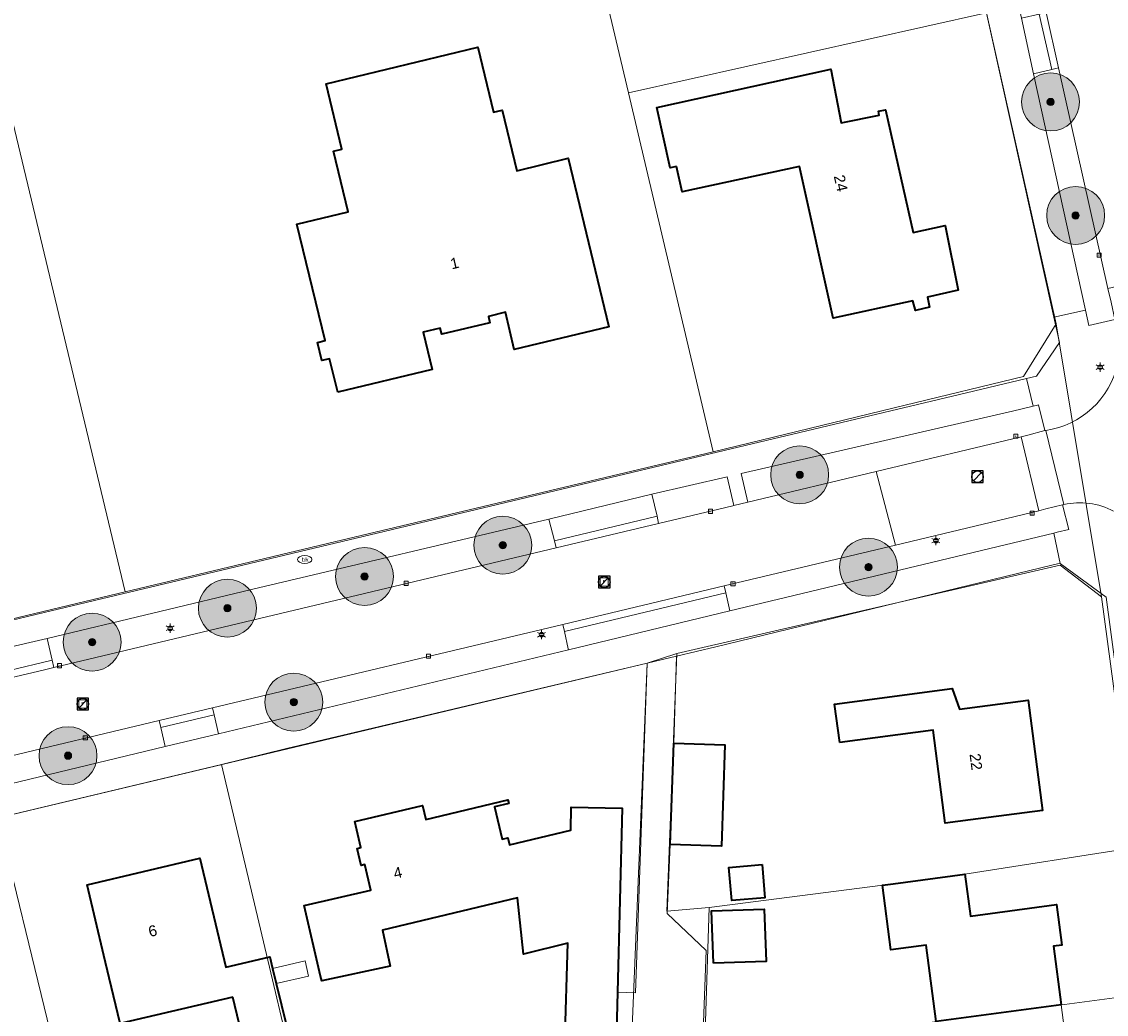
# Model space of a CAD drawing. Header units: metres. Extents: x 163543 to 168130, y 402678 to 405437.
# Tile 205 of 256: x 165410 to 165485, y 403707 to 403776. Entities that reach past the tile are written whole.
import ezdxf
from ezdxf.enums import TextEntityAlignment as Align

# ---------------------------------------------------------------- set-up
doc = ezdxf.new("R2010")
doc.units = ezdxf.units.M
doc.layers.get('0').update_dxf_attribs({"lineweight": 25})
for name, color, linetype, lineweight in [('X-CA190022.004-UO-BGT_Ondergrond$0$GE_203_VGOHaag_Lijn_GEM', 253, 'X-CA190022.004-UO-BGT_Ondergrond$0$Heg', 9), ('X-CA190022.004-UO-BGT_Ondergrond$0$GE_314_WGDRijbaanLokaleweg_Vlak_GEM', 253, 'Continuous', 9), ('X-CA190022.004-UO-BGT_Ondergrond$0$GE_317_WGDVoetpad_Vlak_GEM', 253, 'Continuous', 9), ('X-CA190022.004-UO-BGT_Ondergrond$0$GE_322_WGDInrit_Vlak_GEM', 253, 'Continuous', 9), ('X-CA190022.004-UO-BGT_Ondergrond$0$GE_366_OWGBerm_groenvoorziening_Vlak_GEM', 253, 'Continuous', 9), ('X-CA190022.004-UO-BGT_Ondergrond$0$GE_367_OWGBerm_groenvoorziening_grasenk_GEM', 253, 'Continuous', 9), ('X-CA190022.004-UO-BGT_Ondergrond$0$GE_401_OTDErf_Vlak_GEM', 253, 'Continuous', 9), ('X-CA190022.004-UO-BGT_Ondergrond$0$GE_4502_GBKN_Huisnummer_Lijn_GEM', 7, 'Continuous', 9), ('X-CA190022.004-UO-BGT_Ondergrond$0$GE_601_PNDgrondvlakpand_Vlak_MV_GEM', 34, 'Continuous', 35), ('X-CA190022.004-UO-BGT_Ondergrond$0$GE_632_GBILuifel_Inrichtend_Vlak_GEM', 253, 'Continuous', 9), ('X-CA190022.004-UO-BGT_Ondergrond$0$GE_861_PALLichtmast_Punt_GEM', 253, 'Continuous', 9), ('X-CA190022.004-UO-BGT_Ondergrond$0$GE_882_PutBrandkraan_Punt_GEM', 253, 'Continuous', 9), ('X-CA190022.004-UO-BGT_Ondergrond$0$GE_885_PutInspectieofRioolput_Punt_GEM', 253, 'Continuous', 9), ('X-CA190022.004-UO-BGT_Ondergrond$0$GE_886_PutKolk_Punt_GEM', 253, 'Continuous', 9), ('X-CA190022.004-UO-BGT_Ondergrond$0$N-WE-RI-PUT_INSPECTIE-S', 253, 'Continuous', 9), ('X-CA190022.004-UO-DWM_Beplanting$0$B-WE-GR-BOOM-S AFKOMSTIG UIT BGT', 252, 'Continuous', 0), ('X-CA190022.004-UO-KAD_Percelen$0$B-WE-KG-GRENS_PERCEEL-GV', 150, 'Continuous', 9), ('X-CA190022.004-UO-WHM_Riolering gemeente_NLCS_v0.1$0$B-WE-RI-PUT-S', 214, 'Continuous', 15)]:
    doc.layers.add(name, color=color, linetype=linetype, lineweight=lineweight)
doc.layers.add('X-CA190022.004-UO-DWM_Beplanting$0$N-GV-GR-GRAS-A-200', color=7, linetype='Continuous')
doc.styles.add('X-CA190022.004-UO-BGT_Ondergrond$0$BGT_NAR', font='arial.ttf', dxfattribs={"height": 1})
doc.styles.add('X-CA190022.004-UO-BGT_Ondergrond$0$NLCS-ISO', font='NLCS-ISO.ttf')
doc.linetypes.add('X-CA190022.004-UO-BGT_Ondergrond$0$Heg', pattern='A,5,-1.5,[2,dgnlstyle-meierijstad.shx,S=0.007937,R=45,X=0,Y=0],-1.5', length=8)

# ---------------------------------------------------------------- blocks, each defined once
blk = doc.blocks.new('X-CA190022.004-UO-BGT_Ondergrond$0$SRI-KOLK-SO')
at = {"color": 0, "linetype": 'ByBlock', "lineweight": 18}
blk.add_lwpolyline([(-1.125, -1.125), (1.125, -1.125), (1.125, 1.125), (-1.125, 1.125)], close=True, dxfattribs=at)
at = {"color": 0, "linetype": 'ByBlock', "lineweight": 18, "style": 'X-CA190022.004-UO-BGT_Ondergrond$0$NLCS-ISO'}
blk.add_text('k', height=1.5, dxfattribs=at).set_placement((0, 0), align=Align.MIDDLE_CENTER)
blk = doc.blocks.new('X-CA190022.004-UO-BGT_Ondergrond$0$IMGEOKolk')
at = {"xscale": 5, "yscale": 5, "zscale": 5}
blk.add_blockref('X-CA190022.004-UO-BGT_Ondergrond$0$SRI-KOLK-SO', (0, 0), dxfattribs=at)
blk = doc.blocks.new('X-CA190022.004-UO-BGT_Ondergrond$0$SKL-WATER_BRANDKRAAN_BRANDPUT-SO')
at = {"color": 0, "linetype": 'ByBlock', "lineweight": 18}
blk.add_ellipse((0, 0), major_axis=(2.5, 0), ratio=0.54, dxfattribs=at)
at = {"color": 0, "linetype": 'ByBlock', "lineweight": 18, "style": 'X-CA190022.004-UO-BGT_Ondergrond$0$NLCS-ISO'}
blk.add_text('bk', height=1.5, dxfattribs=at).set_placement((0.16, 0), align=Align.MIDDLE_CENTER)
blk = doc.blocks.new('X-CA190022.004-UO-BGT_Ondergrond$0$IMGEOBrandkraanput')
at = {"xscale": 5, "yscale": 5, "zscale": 5}
blk.add_blockref('X-CA190022.004-UO-BGT_Ondergrond$0$SKL-WATER_BRANDKRAAN_BRANDPUT-SO', (0, 0), dxfattribs=at)
blk = doc.blocks.new('X-CA190022.004-UO-BGT_Ondergrond$0$SRI-PUT_INSPECTIEPUT_RIOOLPUT-SO')
at = {"color": 0, "linetype": 'ByBlock', "lineweight": 18}
blk.add_lwpolyline([(-1.12, -1.12), (1.12, -1.12), (1.12, 1.12), (-1.12, 1.12)], close=True, dxfattribs=at)
at = {"color": 0, "linetype": 'ByBlock', "lineweight": 18, "style": 'X-CA190022.004-UO-BGT_Ondergrond$0$NLCS-ISO'}
blk.add_text('r', height=1.5, dxfattribs=at).set_placement((0, 0.28), align=Align.MIDDLE_CENTER)
blk = doc.blocks.new('X-CA190022.004-UO-BGT_Ondergrond$0$IMGEOInspectierioolput')
at = {"layer": 'X-CA190022.004-UO-BGT_Ondergrond$0$N-WE-RI-PUT_INSPECTIE-S', "xscale": 10, "yscale": 10, "zscale": 10}
blk.add_blockref('X-CA190022.004-UO-BGT_Ondergrond$0$SRI-PUT_INSPECTIEPUT_RIOOLPUT-SO', (0, 0), dxfattribs=at)
blk = doc.blocks.new('X-CA190022.004-UO-BGT_Ondergrond$0$N-SIE-WEG_LICHTMAST-SO')
h = blk.add_hatch(color=256)
h.paths.add_polyline_path([(1.16, 0.5, 0.658505), (-1.16, 0.5)])
h.paths.add_polyline_path([(-1.16, -0.5, 0.658505), (1.16, -0.5)])
at = {"flags": 128}
for points in [[(-2.19, 1.27), (-1.1, 0.63)], [(-1.16, 0.5), (1.16, 0.5)], [(0, 1.27), (0, 2.53)], [(1.1, 0.63), (2.19, 1.27)], [(-2.19, -1.27), (-1.1, -0.63)], [(-1.16, -0.5), (1.16, -0.5)], [(0, -1.27), (0, -2.53)], [(2.19, -1.27), (1.1, -0.63)]]:
    blk.add_lwpolyline(points, dxfattribs=at)
at = {"ltscale": 0.5}
blk.add_circle((0, 0), 1.27, dxfattribs=at)
at = {"style": 'X-CA190022.004-UO-BGT_Ondergrond$0$NLCS-ISO'}
blk.add_attdef('TYPE', text='', height=1.8, dxfattribs=at).set_placement((0, 2.53), align=Align.BOTTOM_CENTER)
blk = doc.blocks.new('X-CA190022.004-UO-BGT_Ondergrond$0$IMGEOLichtmastpaal')
at = {"xscale": 5, "yscale": 5, "zscale": 5}
blk.add_blockref('X-CA190022.004-UO-BGT_Ondergrond$0$N-SIE-WEG_LICHTMAST-SO', (0, 6.4), dxfattribs=at)
blk = doc.blocks.new('X-CA190022.004-UO-WHM_Riolering gemeente_NLCS_v0.1$0$B-SRI-PUT_BETON-SO')
blk.add_line((-1.41, -1.41), (1.41, 1.41))
at = {"lineweight": -3, "flags": 128}
blk.add_lwpolyline([(2, -2), (2, 2), (-2, 2), (-2, -2)], close=True, dxfattribs=at)
at = {"lineweight": -3}
blk.add_circle((0, 0), 2, dxfattribs=at)
blk = doc.blocks.new('X-CA190022.004-UO-DWM_Beplanting$0$SGR-BOOM_01-SO')
at = {"linetype": 'ByBlock', "lineweight": 18}
h = blk.add_hatch(color=0, dxfattribs=at)
h.dxf.hatch_style = 1
edge = h.paths.add_edge_path()
edge.add_arc((0, 0), 0.25, 0, 360)
at = {"color": 0, "linetype": 'ByBlock', "lineweight": 18}
for radius in [2, 0.25]:
    blk.add_circle((0, 0), radius, dxfattribs=at)
blk = doc.blocks.new('X-CA190022.004-UO-DWM_Beplanting$0$IMGEOBoom')
at = {"transparency": 33554457}
h = blk.add_hatch(color=256, dxfattribs=at)
h.dxf.hatch_style = 1
edge = h.paths.add_edge_path()
edge.add_arc((0, 0), 100, 0, 360)
edge = h.paths.add_edge_path(flags=17)
edge.add_arc((0, 0), 12.5, 0, 360)
h = blk.add_hatch()
h.set_pattern_fill('ANGLE', color=256)
h.set_pattern_definition([(0, (0, 0), (0, 6.985), [5.08, -1.905]), (90, (0, 0), (-6.985, 4e-16), [5.08, -1.905])])
edge = h.paths.add_edge_path(flags=17)
edge.add_arc((0, 0), 12.5, 0, 360)
at = {"layer": 'X-CA190022.004-UO-DWM_Beplanting$0$N-GV-GR-GRAS-A-200'}
h = blk.add_hatch(color=256, dxfattribs=at)
h.dxf.hatch_style = 1
edge = h.paths.add_edge_path(flags=17)
edge.add_arc((0, 0), 12.5, 0, 360)
at = {"xscale": 50, "yscale": 50, "zscale": 50}
blk.add_blockref('X-CA190022.004-UO-DWM_Beplanting$0$SGR-BOOM_01-SO', (0, 0), dxfattribs=at)

msp = doc.modelspace()

# ---------------------------------------------------------------- linework, layer by layer
at = {"layer": 'X-CA190022.004-UO-BGT_Ondergrond$0$GE_203_VGOHaag_Lijn_GEM'}
for p, q in [((165475.327, 403750.358), (165458.109, 403746.262)), ((165446.436, 403743.485), (165411.175, 403735.097)), ((165481.315, 403738.5), (165458.022, 403732.847))]:
    msp.add_line(p, q, dxfattribs=at)
at = {"layer": 'X-CA190022.004-UO-BGT_Ondergrond$0$GE_314_WGDRijbaanLokaleweg_Vlak_GEM', "flags": 128}
for points in [[(165478.305, 403811.974), (165481.96, 403795.79), (165485.43, 403780.168), (165489.74, 403760.491), (165490.137, 403758.733), (165485.103, 403757.574), (165481.697, 403772.782), (165480.837, 403776.605), (165477.651, 403790.821), (165476.805, 403794.698), (165474.217, 403806.45), (165473.354, 403810.267), (165469.938, 403825.724), (165469.082, 403829.58), (165463.884, 403852.941), (165463.532, 403854.483)], [(165480.8, 403747.778), (165482.055, 403742.651), (165482.011, 403742.64), (165481.966, 403742.629), (165480.817, 403742.352), (165480.325, 403742.233), (165479.112, 403747.339), (165479.568, 403747.456), (165480.748, 403747.757), (165480.8, 403747.778)], [(165482.055, 403742.651), (165480.8, 403747.778)], [(165479.112, 403747.339), (165480.325, 403742.233), (165470.423, 403739.845), (165469.101, 403744.944), (165479.112, 403747.339)], [(165349.903, 403716.559), (165351.407, 403716.917), (165406.178, 403729.955), (165411.581, 403731.241), (165412.323, 403731.418), (165447.01, 403739.675), (165454.078, 403741.357), (165459.206, 403742.577), (165459.264, 403742.591), (165460.237, 403742.823), (165469.101, 403744.944), (165470.423, 403739.845), (165458.603, 403737.043), (165447.464, 403734.39), (165423.27, 403728.628), (165419.588, 403727.751)], [(165454.882, 403719.207), (165454.67, 403714.429), (165457.368, 403711.88), (165456.881, 403698.86), (165456.726, 403695.909), (165451.95, 403695.96), (165451.989, 403697.341), (165452.22, 403705.49), (165451.151, 403705.397), (165451.24, 403709.02), (165452.47, 403708.97), (165453.285, 403731.719), (165455.322, 403732.204), (165455.119, 403726.203), (165454.882, 403719.207)], [(165419.588, 403727.751), (165408.221, 403725.044), (165404.335, 403724.119), (165391.584, 403721.082), (165387.973, 403720.222), (165375.673, 403717.293), (165369.96, 403715.932), (165360.729, 403713.734), (165359.756, 403713.502), (165358.751, 403713.263), (165354.032, 403712.139), (165353.016, 403711.897), (165351.978, 403711.65)]]:
    msp.add_lwpolyline(points, dxfattribs=at)
at = {"layer": 'X-CA190022.004-UO-BGT_Ondergrond$0$GE_314_WGDRijbaanLokaleweg_Vlak_GEM'}
for centre, radius, start, end in [((165479.99, 403753.647), 5.924, 277.86175, 347.70504), ((165483.176, 403737.937), 4.845, 61.44267, 103.37678)]:
    msp.add_arc(centre, radius, start, end, dxfattribs=at)
at = {"layer": 'X-CA190022.004-UO-BGT_Ondergrond$0$GE_317_WGDVoetpad_Vlak_GEM', "flags": 128}
for points in [[(165471.623, 403809.864), (165472.465, 403806.022), (165475.086, 403794.345), (165475.924, 403790.398), (165479.13, 403776.229), (165479.964, 403772.388), (165483.554, 403756.074), (165481.356, 403755.59), (165462.301, 403841.619), (165460.148, 403852.164), (165456.61, 403853.94), (165462.294, 403856.681)], [(165480.8, 403747.778), (165480.748, 403747.757), (165480.297, 403749.54), (165480.237, 403749.525), (165479.939, 403749.454), (165479.488, 403751.348), (165480.17, 403751.51), (165481.746, 403753.829), (165481.356, 403755.59), (165483.554, 403756.074), (165483.789, 403755.007), (165485.586, 403755.429), (165485.593, 403755.348)], [(165348.251, 403716.459), (165346.27, 403723.08), (165350.15, 403720.58), (165359.274, 403722.75), (165371.994, 403725.776), (165405.018, 403733.632), (165411.175, 403735.097), (165446.436, 403743.485), (165458.109, 403746.262), (165475.327, 403750.358), (165479.488, 403751.348), (165479.939, 403749.454), (165478.511, 403749.11), (165459.777, 403744.806), (165460.237, 403742.823), (165459.264, 403742.591), (165458.803, 403744.581), (165453.618, 403743.38), (165446.501, 403741.654)], [(165500.632, 403615.24), (165487.074, 403718.518), (165487.345, 403718.573), (165484.986, 403736.277), (165481.795, 403738.591), (165481.367, 403740.688), (165481.605, 403740.745), (165482.401, 403740.936), (165481.966, 403742.629), (165482.011, 403742.64), (165482.055, 403742.651)], [(165446.501, 403741.654), (165426.443, 403736.914), (165411.849, 403733.409), (165405.659, 403731.999), (165390.237, 403728.421), (165374.003, 403724.379), (165357.929, 403720.484), (165351.126, 403718.774), (165350.951, 403718.73), (165351.407, 403716.917), (165349.903, 403716.559)], [(165408.656, 403723.233), (165420.018, 403725.96), (165423.698, 403726.844), (165447.848, 403732.641), (165458.99, 403735.316), (165481.367, 403740.688), (165481.795, 403738.591), (165481.61, 403738.556), (165481.315, 403738.5), (165458.022, 403732.847), (165455.322, 403732.204), (165453.285, 403731.719)], [(165453.285, 403731.719), (165353.94, 403708.04), (165351.9, 403704.52), (165350.06, 403710.647)]]:
    msp.add_lwpolyline(points, dxfattribs=at)
at = {"layer": 'X-CA190022.004-UO-BGT_Ondergrond$0$GE_317_WGDVoetpad_Vlak_GEM', "extrusion": (0, 0, -1)}
for centre, radius, start, end in [((-165479.99, 403753.647), 5.924, 192.29496, 262.13825), ((-165483.176, 403737.937), 4.845, 76.62322, 118.55733)]:
    msp.add_arc(centre, radius, start, end, dxfattribs=at)
at = {"layer": 'X-CA190022.004-UO-BGT_Ondergrond$0$GE_322_WGDInrit_Vlak_GEM', "flags": 128}
for points in [[(165480.349, 403776.497), (165481.218, 403772.673), (165479.964, 403772.388), (165479.13, 403776.229), (165480.349, 403776.497)], [(165480.837, 403776.605), (165481.697, 403772.782), (165481.218, 403772.673), (165480.349, 403776.497), (165480.837, 403776.605)], [(165453.967, 403741.845), (165446.885, 403740.159), (165446.501, 403741.654), (165453.618, 403743.38), (165453.967, 403741.845)], [(165454.078, 403741.357), (165447.01, 403739.675), (165446.885, 403740.159), (165453.967, 403741.845), (165454.078, 403741.357)], [(165458.712, 403736.555), (165447.572, 403733.901), (165447.464, 403734.39), (165458.603, 403737.043), (165458.712, 403736.555)], [(165458.99, 403735.316), (165447.848, 403732.641), (165447.834, 403732.707), (165447.572, 403733.901), (165458.712, 403736.555), (165458.99, 403735.316)], [(165411.849, 403733.409), (165412.206, 403731.91), (165406.055, 403730.439), (165405.659, 403731.999), (165411.849, 403733.409)], [(165411.581, 403731.241), (165406.178, 403729.955), (165406.055, 403730.439), (165412.206, 403731.91), (165412.323, 403731.418), (165411.581, 403731.241)], [(165423.387, 403728.142), (165419.705, 403727.265), (165419.588, 403727.751), (165423.27, 403728.628), (165423.387, 403728.142)], [(165423.387, 403728.142), (165423.698, 403726.844), (165420.018, 403725.96), (165419.705, 403727.265), (165423.387, 403728.142)]]:
    msp.add_lwpolyline(points, dxfattribs=at)
at = {"layer": 'X-CA190022.004-UO-BGT_Ondergrond$0$GE_366_OWGBerm_groenvoorziening_Vlak_GEM', "flags": 128}
msp.add_lwpolyline([(165481.697, 403772.782), (165485.103, 403757.574), (165485.318, 403756.62), (165485.586, 403755.429), (165483.789, 403755.007), (165483.554, 403756.074), (165479.964, 403772.388), (165481.218, 403772.673), (165481.697, 403772.782)], dxfattribs=at)
at = {"layer": 'X-CA190022.004-UO-BGT_Ondergrond$0$GE_367_OWGBerm_groenvoorziening_grasenk_GEM', "flags": 128}
for points in [[(165479.112, 403747.339), (165469.101, 403744.944), (165460.237, 403742.823), (165459.777, 403744.806), (165478.511, 403749.11), (165479.939, 403749.454), (165480.237, 403749.525), (165480.297, 403749.54), (165480.748, 403747.757), (165479.568, 403747.456), (165479.112, 403747.339)], [(165458.803, 403744.581), (165459.264, 403742.591), (165459.206, 403742.577), (165454.078, 403741.357), (165453.967, 403741.845), (165453.618, 403743.38), (165458.803, 403744.581)], [(165481.367, 403740.688), (165458.99, 403735.316), (165458.712, 403736.555), (165458.603, 403737.043), (165470.423, 403739.845), (165480.325, 403742.233), (165480.817, 403742.352), (165481.966, 403742.629), (165482.401, 403740.936), (165481.605, 403740.745), (165481.367, 403740.688)], [(165447.01, 403739.675), (165412.323, 403731.418), (165412.206, 403731.91), (165411.849, 403733.409), (165426.443, 403736.914), (165446.501, 403741.654), (165446.885, 403740.159), (165447.01, 403739.675)], [(165447.848, 403732.641), (165423.698, 403726.844), (165423.387, 403728.142), (165423.27, 403728.628), (165447.464, 403734.39), (165447.572, 403733.901), (165447.834, 403732.707), (165447.848, 403732.641)], [(165420.018, 403725.96), (165408.656, 403723.233), (165408.338, 403724.558), (165408.221, 403725.044), (165419.588, 403727.751), (165419.705, 403727.265), (165420.018, 403725.96)]]:
    msp.add_lwpolyline(points, dxfattribs=at)
at = {"layer": 'X-CA190022.004-UO-BGT_Ondergrond$0$GE_401_OTDErf_Vlak_GEM', "flags": 128}
for points in [[(165456.61, 403853.94), (165460.148, 403852.164), (165462.301, 403841.619), (165481.356, 403755.59), (165481.746, 403753.829), (165480.17, 403751.51), (165479.488, 403751.348), (165475.327, 403750.358), (165458.109, 403746.262), (165446.436, 403743.485), (165411.175, 403735.097), (165405.018, 403733.632), (165371.994, 403725.776), (165359.274, 403722.75), (165350.15, 403720.58), (165346.27, 403723.08), (165326.91, 403787.77), (165328.86, 403792.06), (165366.847, 403810.46), (165400.609, 403826.814), (165456.61, 403853.94)], [(165431.936, 403750.409), (165431.352, 403752.714), (165430.827, 403752.587), (165430.522, 403753.85), (165431.046, 403753.977), (165429.106, 403762.006), (165432.644, 403762.861), (165431.633, 403767.041), (165432.216, 403767.182), (165431.128, 403771.682), (165441.597, 403774.213), (165442.682, 403769.722), (165443.275, 403769.866), (165444.283, 403765.696), (165447.822, 403766.551), (165450.634, 403754.919), (165444.103, 403753.364), (165443.494, 403755.923), (165442.322, 403755.631), (165442.424, 403755.203), (165439.103, 403754.41), (165439.001, 403754.838), (165437.826, 403754.558), (165438.447, 403751.985), (165431.936, 403750.409)], [(165455.308, 403765.988), (165454.88, 403765.89), (165453.95, 403770.05), (165465.97, 403772.7), (165466.69, 403768.99), (165469.3, 403769.52), (165469.25, 403769.8), (165469.74, 403769.89), (165471.66, 403761.44), (165473.87, 403761.92), (165474.75, 403757.44), (165472.63, 403756.96), (165472.78, 403756.28), (165471.82, 403756.05), (165471.63, 403756.72), (165466.12, 403755.52), (165463.793, 403765.984), (165455.711, 403764.231), (165455.308, 403765.988)], [(165456.881, 403698.86), (165457.368, 403711.88), (165454.67, 403714.429), (165454.882, 403719.207), (165458.409, 403719.088), (165458.646, 403726.084), (165455.119, 403726.203), (165455.322, 403732.204), (165458.022, 403732.847), (165481.315, 403738.5), (165481.61, 403738.556), (165481.795, 403738.591), (165484.986, 403736.277), (165487.345, 403718.573), (165487.074, 403718.518), (165500.632, 403615.24)], [(165353.94, 403708.04), (165453.285, 403731.719), (165452.47, 403708.97), (165451.24, 403709.02), (165451.55, 403721.7), (165448.05, 403721.78), (165448.02, 403720.18), (165443.78, 403719.17), (165443.661, 403719.666), (165443.272, 403719.573), (165442.742, 403721.8), (165443.727, 403722.039), (165443.666, 403722.292), (165438.01, 403720.92), (165437.78, 403721.9), (165433.1, 403720.79), (165433.52, 403718.99), (165433.26, 403718.93), (165433.54, 403717.75), (165433.8, 403717.81), (165434.21, 403716.06), (165429.6, 403714.98), (165430.74, 403710.11), (165430.816, 403709.785), (165435.55, 403710.813), (165435.016, 403713.3), (165444.337, 403715.525), (165444.744, 403711.644), (165447.82, 403712.389), (165447.611, 403705.438)], [(165466.58, 403726.25), (165466.23, 403728.89), (165474.35, 403729.97), (165474.86, 403728.55), (165479.6, 403729.15), (165480.58, 403721.55), (165475.62, 403720.91), (165473.857, 403720.683), (165473.032, 403727.082), (165466.58, 403726.25)], [(165425.988, 403703.205), (165424.688, 403708.677), (165416.889, 403706.842), (165416.146, 403710.001), (165415.78, 403711.55), (165414.63, 403716.42), (165422.41, 403718.25), (165424.2, 403710.73), (165427.23, 403711.45), (165427.42, 403710.64), (165427.677, 403709.599), (165429.841, 403700.815), (165430.15, 403699.497), (165427.21, 403698.808), (165426.906, 403700.103), (165426.718, 403700.059), (165425.988, 403703.205)], [(165461.224, 403717.81), (165461.419, 403715.524), (165459.126, 403715.329), (165458.931, 403717.615), (165461.224, 403717.81)], [(165473.241, 403706.985), (165472.539, 403712.247), (165470.12, 403711.925), (165469.526, 403716.385), (165470.27, 403716.48), (165475.23, 403717.15), (165475.61, 403714.26), (165481.54, 403715.05), (165481.92, 403712.26), (165481.33, 403712.19), (165481.86, 403708.134), (165482.46, 403703.55)], [(165457.855, 403711.005), (165457.737, 403714.626), (165461.373, 403714.745), (165461.491, 403711.124), (165457.855, 403711.005)]]:
    msp.add_lwpolyline(points, dxfattribs=at)
at = {"layer": 'X-CA190022.004-UO-BGT_Ondergrond$0$GE_601_PNDgrondvlakpand_Vlak_MV_GEM', "flags": 128}
for points in [[(165431.936, 403750.409), (165431.352, 403752.714), (165430.827, 403752.587), (165430.522, 403753.85), (165431.046, 403753.977), (165429.106, 403762.006), (165432.644, 403762.861), (165431.633, 403767.041), (165432.216, 403767.182), (165431.128, 403771.682), (165441.597, 403774.213), (165442.682, 403769.722), (165443.275, 403769.866), (165444.283, 403765.696), (165447.822, 403766.551), (165450.634, 403754.919), (165444.103, 403753.364), (165443.494, 403755.923), (165442.322, 403755.631), (165442.424, 403755.203), (165439.103, 403754.41), (165439.001, 403754.838), (165437.826, 403754.558), (165438.447, 403751.985), (165431.936, 403750.409)], [(165455.308, 403765.988), (165454.88, 403765.89), (165453.95, 403770.05), (165465.97, 403772.7), (165466.69, 403768.99), (165469.3, 403769.52), (165469.25, 403769.8), (165469.74, 403769.89), (165471.66, 403761.44), (165473.87, 403761.92), (165474.75, 403757.44), (165472.63, 403756.96), (165472.78, 403756.28), (165471.82, 403756.05), (165471.63, 403756.72), (165466.12, 403755.52), (165463.793, 403765.984), (165455.711, 403764.231), (165455.308, 403765.988)], [(165466.58, 403726.25), (165466.23, 403728.89), (165474.35, 403729.97), (165474.86, 403728.55), (165479.6, 403729.15), (165480.58, 403721.55), (165475.62, 403720.91), (165473.857, 403720.683), (165473.032, 403727.082), (165466.58, 403726.25)], [(165455.119, 403726.203), (165458.646, 403726.084), (165458.409, 403719.088), (165454.882, 403719.207), (165455.119, 403726.203)], [(165430.74, 403710.11), (165429.6, 403714.98), (165434.21, 403716.06), (165433.8, 403717.81), (165433.54, 403717.75), (165433.26, 403718.93), (165433.52, 403718.99), (165433.1, 403720.79), (165437.78, 403721.9), (165438.01, 403720.92), (165443.666, 403722.292), (165443.727, 403722.039), (165442.742, 403721.8), (165443.272, 403719.573), (165443.661, 403719.666), (165443.78, 403719.17), (165448.02, 403720.18), (165448.05, 403721.78), (165451.55, 403721.7), (165451.24, 403709.02), (165451.151, 403705.397)], [(165424.688, 403708.677), (165416.889, 403706.842), (165416.146, 403710.001), (165415.78, 403711.55), (165414.63, 403716.42), (165422.41, 403718.25), (165424.2, 403710.73), (165427.23, 403711.45), (165427.42, 403710.64), (165427.677, 403709.599), (165429.841, 403700.815), (165430.15, 403699.497), (165427.21, 403698.808), (165426.906, 403700.103), (165426.718, 403700.059), (165425.988, 403703.205), (165424.688, 403708.677)], [(165461.224, 403717.81), (165461.419, 403715.524), (165459.126, 403715.329), (165458.931, 403717.615), (165461.224, 403717.81)], [(165470.27, 403716.48), (165475.23, 403717.15), (165475.61, 403714.26), (165481.54, 403715.05), (165481.92, 403712.26), (165481.33, 403712.19), (165481.86, 403708.134), (165473.241, 403706.985), (165472.539, 403712.247), (165470.12, 403711.925), (165469.526, 403716.385), (165470.27, 403716.48)], [(165447.611, 403705.438), (165447.82, 403712.389), (165444.744, 403711.644), (165444.337, 403715.525), (165435.016, 403713.3), (165435.55, 403710.813), (165430.816, 403709.785), (165430.74, 403710.11)], [(165457.855, 403711.005), (165457.737, 403714.626), (165461.373, 403714.745), (165461.491, 403711.124), (165457.855, 403711.005)]]:
    msp.add_lwpolyline(points, dxfattribs=at)
at = {"layer": 'X-CA190022.004-UO-BGT_Ondergrond$0$GE_632_GBILuifel_Inrichtend_Vlak_GEM', "flags": 128}
msp.add_lwpolyline([(165427.677, 403709.599), (165427.42, 403710.64), (165429.67, 403711.17), (165429.912, 403710.12), (165427.677, 403709.599)], dxfattribs=at)
at = {"layer": 'X-CA190022.004-UO-KAD_Percelen$0$B-WE-KG-GRENS_PERCEEL-GV', "flags": 128}
for points in [[(165451.989, 403771.06), (165476.721, 403776.593), (165474.352, 403787.415), (165472.909, 403794.011), (165447.877, 403788.458)], [(165430.386, 403789.186), (165430.445, 403788.999), (165416.219, 403783.512), (165411.111, 403781.367), (165406.943, 403779.636), (165417.244, 403736.634), (165426.893, 403738.932), (165431.213, 403739.961), (165457.839, 403746.302), (165451.989, 403771.06), (165447.877, 403788.458), (165447.705, 403789.191), (165438.649, 403787.139), (165437.817, 403790.81), (165434.218, 403790.031)], [(165385.608, 403771.136), (165381.698, 403769.578), (165374.35, 403766.65), (165362.958, 403762.1), (165365.221, 403752.678), (165365.629, 403751.026), (165371.68, 403725.783), (165374.404, 403726.389), (165396.598, 403731.696), (165417.244, 403736.634), (165406.943, 403779.636), (165395.593, 403775.114)], [(165451.989, 403771.06), (165457.839, 403746.302), (165471.092, 403749.508), (165479.271, 403751.487), (165481.531, 403755.119), (165476.721, 403776.593)], [(165391.917, 403717.093), (165408.458, 403721.036), (165423.895, 403724.715), (165428.377, 403725.818), (165453.285, 403731.719), (165455.345, 403732.374), (165481.79, 403738.476), (165484.652, 403736.3), (165481.531, 403755.119), (165479.271, 403751.487), (165471.092, 403749.508), (165457.839, 403746.302), (165431.213, 403739.961), (165426.893, 403738.932), (165417.244, 403736.634), (165396.598, 403731.696), (165374.404, 403726.389), (165371.68, 403725.783), (165350.191, 403720.664), (165346.422, 403722.843), (165351.9, 403704.52), (165353.94, 403708.04), (165376.242, 403713.357), (165380.334, 403714.316)], [(165484.652, 403736.3), (165481.79, 403738.476), (165455.345, 403732.374), (165454.637, 403714.589), (165457.577, 403714.86), (165470.27, 403716.48), (165475.23, 403717.15), (165486.968, 403718.984)], [(165431.752, 403691.607), (165444.361, 403694.509), (165442.377, 403703.185), (165452.205, 403705.435), (165453.285, 403731.719), (165428.377, 403725.818), (165423.895, 403724.715)], [(165423.895, 403724.715), (165408.458, 403721.036), (165411.85, 403707.15), (165413.01, 403702.28), (165416.208, 403688.054), (165423.486, 403689.705), (165431.752, 403691.607)], [(165408.458, 403721.036), (165391.917, 403717.093), (165399.736, 403684.318), (165416.208, 403688.054), (165413.01, 403702.28), (165411.85, 403707.15)], [(165488.305, 403708.993), (165486.968, 403718.984), (165475.23, 403717.15), (165470.27, 403716.48), (165457.577, 403714.86), (165457.253, 403704.853)], [(165488.305, 403708.993), (165457.253, 403704.853), (165456.919, 403694.562), (165479.86, 403697.41), (165484.83, 403698.09), (165489.653, 403698.916)]]:
    msp.add_lwpolyline(points, close=True, dxfattribs=at)
for points in [[(165476.721, 403776.593), (165481.531, 403755.119), (165484.652, 403736.3), (165486.968, 403718.984), (165488.305, 403708.993), (165489.653, 403698.916)], [(165457.253, 403704.853), (165457.577, 403714.86), (165454.637, 403714.589), (165455.345, 403732.374), (165453.285, 403731.719), (165452.205, 403705.435)]]:
    msp.add_lwpolyline(points, dxfattribs=at)

# ---------------------------------------------------------------- block references
at = {"layer": 'X-CA190022.004-UO-BGT_Ondergrond$0$GE_861_PALLichtmast_Punt_GEM', "xscale": 0.025, "yscale": 0.025, "zscale": 0.025}
for p in [(165484.562, 403751.976), (165473.222, 403740.005), (165420.352, 403733.963), (165445.995, 403733.517)]:
    msp.add_blockref('X-CA190022.004-UO-BGT_Ondergrond$0$IMGEOLichtmastpaal', p, dxfattribs=at)
at = {"layer": 'X-CA190022.004-UO-BGT_Ondergrond$0$GE_882_PutBrandkraan_Punt_GEM', "xscale": 0.04, "yscale": 0.04, "zscale": 0.02}
msp.add_blockref('X-CA190022.004-UO-BGT_Ondergrond$0$IMGEOBrandkraanput', (165429.641, 403738.866), dxfattribs=at)
at = {"layer": 'X-CA190022.004-UO-BGT_Ondergrond$0$GE_885_PutInspectieofRioolput_Punt_GEM', "xscale": 0.025, "yscale": 0.025, "zscale": 0.025}
for p in [(165450.318, 403737.317), (165414.319, 403728.897)]:
    msp.add_blockref('X-CA190022.004-UO-BGT_Ondergrond$0$IMGEOInspectierioolput', p, dxfattribs=at)
at = {"layer": 'X-CA190022.004-UO-BGT_Ondergrond$0$GE_886_PutKolk_Punt_GEM', "xscale": 0.025, "yscale": 0.025, "zscale": 0.025}
for p in [(165484.495, 403759.869), (165478.738, 403747.373), (165457.659, 403742.188), (165479.867, 403742.056), (165436.647, 403737.221), (165459.211, 403737.19), (165438.196, 403732.195), (165412.714, 403731.542), (165414.496, 403726.561)]:
    msp.add_blockref('X-CA190022.004-UO-BGT_Ondergrond$0$IMGEOKolk', p, dxfattribs=at)
at = {"layer": 'X-CA190022.004-UO-DWM_Beplanting$0$B-WE-GR-BOOM-S AFKOMSTIG UIT BGT', "xscale": 0.02, "yscale": 0.02, "zscale": 0.02}
for p in [(165481.14, 403770.437), (165482.87, 403762.607), (165463.816, 403744.71), (165443.317, 403739.852), (165468.562, 403738.339), (165433.776, 403737.694), (165424.302, 403735.505), (165414.964, 403733.165), (165428.888, 403729.028), (165413.299, 403725.33)]:
    msp.add_blockref('X-CA190022.004-UO-DWM_Beplanting$0$IMGEOBoom', p, dxfattribs=at)
at = {"layer": 'X-CA190022.004-UO-WHM_Riolering gemeente_NLCS_v0.1$0$B-WE-RI-PUT-S', "xscale": 0.2, "yscale": 0.2, "zscale": 0.2}
for p in [(165476.096, 403744.576), (165450.32, 403737.312), (165414.32, 403728.896)]:
    msp.add_blockref('X-CA190022.004-UO-WHM_Riolering gemeente_NLCS_v0.1$0$B-SRI-PUT_BETON-SO', p, dxfattribs=at)

# ---------------------------------------------------------------- texts
at = {"layer": 'X-CA190022.004-UO-BGT_Ondergrond$0$GE_4502_GBKN_Huisnummer_Lijn_GEM', "style": 'X-CA190022.004-UO-BGT_Ondergrond$0$BGT_NAR'}
for s, rotation, p in [('24', 282.8, (165466.658, 403764.831)), ('1', 13.4, (165439.99, 403759.315)), ('22', 277.4, (165475.987, 403724.908)), ('4', 13.3, (165436.064, 403717.253)), ('6', 13.2, (165419.147, 403713.244))]:
    msp.add_text(s, height=0.75, rotation=rotation, dxfattribs=at).set_placement(p, align=Align.MIDDLE_CENTER)

doc.saveas('drawing.dxf')
